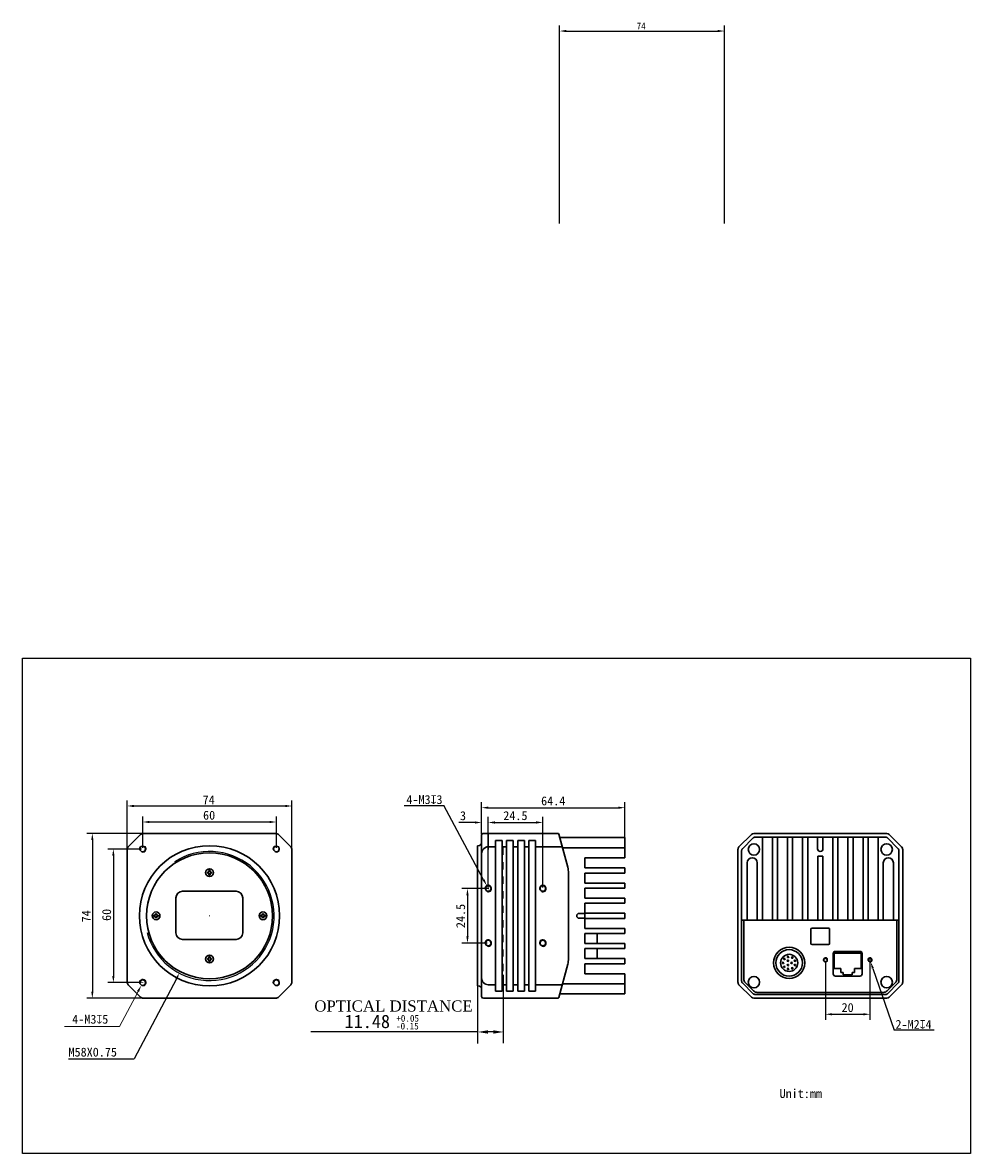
# Model space of a CAD drawing. Header units: millimetres. Extents: x 68 to 493, y -249 to 259.
import ezdxf

# ---------------------------------------------------------------- set-up
doc = ezdxf.new("R2010")
doc.units = ezdxf.units.MM
doc.header["$LTSCALE"] = 32.67
doc.header["$PDMODE"] = 3
doc.header["$PDSIZE"] = 8
doc.linetypes.add('DASHED', pattern=[0.2, 0.1, -0.1])
doc.layers.get('0').update_dxf_attribs({"linetype": 'CONTINUOUS'})
doc.layers.get('Defpoints').update_dxf_attribs({"linetype": 'CONTINUOUS'})
for name, color, linetype in [('00_COMPONENTS', 7, 'CONTINUOUS'), ('20_ALL_FEATURES', 7, 'CONTINUOUS'), ('51__DRAFT_DIMS', 7, 'CONTINUOUS'), ('D-01-34-26-0484CONTINUOUS_LINE', 7, 'CONTINUOUS'), ('D-01-34-26-0485CONTINUOUS_LINE', 7, 'CONTINUOUS'), ('D-01-34-26-0717CONTINUOUS_LINE', 7, 'CONTINUOUS'), ('D-01-34-26-1301CONTINUOUS_LINE', 7, 'CONTINUOUS'), ('DRW0001DIMENSION', 7, 'CONTINUOUS'), ('HR10A-10R-12PBCONTINUOUS_LINE', 7, 'CONTINUOUS'), ('RJ45-B563S-LDXF_CONTINUOUS_LINE', 7, 'CONTINUOUS')]:
    doc.layers.add(name, color=color, linetype=linetype)
doc.styles.get("Standard").update_dxf_attribs({"font": 'simfang.ttf'})
doc.dimstyles.new('DIMSTYLE_1', dxfattribs={"dimtxt": 3, "dimasz": 3, "dimexe": 2.5, "dimexo": 0.5, "dimgap": 0.75, "dimtad": 1, "dimdsep": 46, "dimtxsty": 'STANDARD', "dimblk": '_FILLED', "dimblk1": '_FILLED', "dimblk2": '_FILLED', "dimcen": 0.09, "dimclrt": 3, "dimazin": 2, "dimtp": 0.2, "dimtm": 0.2, "dimtfac": 1, "dimtofl": 0, "dimtmove": 0, "dimatfit": 3, "dimldrblk": '_FILLED', "dimfxl": 1, "dimtolj": 1, "dimarcsym": 0})
doc.dimstyles.new('DIMSTYLE_2', dxfattribs={"dimtxt": 4, "dimasz": 3, "dimexe": 2.5, "dimexo": 0.5, "dimgap": 1, "dimtad": 1, "dimdsep": 46, "dimtxsty": 'STANDARD', "dimblk": '_FILLED', "dimblk1": '_FILLED', "dimblk2": '_FILLED', "dimcen": 0.09, "dimclrt": 3, "dimazin": 2, "dimtp": 0.2, "dimtm": 0.2, "dimtfac": 1, "dimtofl": 0, "dimtmove": 0, "dimatfit": 3, "dimldrblk": '_FILLED', "dimfxl": 1, "dimtolj": 1, "dimarcsym": 0})
doc.dimstyles.new('DIMSTYLE_3', dxfattribs={"dimtxt": 4, "dimasz": 3, "dimexe": 2.5, "dimexo": 0.5, "dimgap": 1, "dimtad": 1, "dimdsep": 46, "dimtxsty": 'STANDARD', "dimblk": '_FILLED', "dimblk1": '_FILLED', "dimblk2": '_FILLED', "dimcen": 0.09, "dimclrt": 3, "dimazin": 2, "dimtp": 0.1, "dimtm": 0.1, "dimtfac": 1, "dimtofl": 0, "dimtmove": 0, "dimatfit": 3, "dimldrblk": '_FILLED', "dimfxl": 1, "dimtolj": 1, "dimarcsym": 0})
doc.dimstyles.new('DIMSTYLE_4', dxfattribs={"dimtxt": 4, "dimasz": 3, "dimexe": 2.5, "dimexo": 0.5, "dimgap": 1, "dimtad": 1, "dimdec": 1, "dimdsep": 46, "dimtxsty": 'STANDARD', "dimblk": '_FILLED', "dimblk1": '_FILLED', "dimblk2": '_FILLED', "dimcen": 0.09, "dimclrt": 3, "dimadec": 1, "dimazin": 2, "dimtp": 0.3, "dimtm": 0.3, "dimtfac": 1, "dimtdec": 1, "dimtofl": 0, "dimtmove": 0, "dimatfit": 3, "dimldrblk": '_FILLED', "dimfxl": 1, "dimtolj": 1, "dimarcsym": 0})

# ---------------------------------------------------------------- blocks, each defined once
blk = doc.blocks.new('_FILLED')
at = {"color": 0, "linetype": 'ByBlock'}
blk.add_solid([(0, 0), (-1, 0.17), (-1, -0.17)], dxfattribs=at)
blk = doc.blocks.new('*D2')
at = {"layer": 'Defpoints', "color": 0}
for p in [(124.19, -105.47), (98.88, -179.47), (124.19, -179.47)]:
    blk.add_point(p, dxfattribs=at)
at = {"layer": 'DRW0001DIMENSION', "color": 0, "linetype": 'Continuous', "lineweight": -2}
for p, q in [((123.69, -105.47), (96.38, -105.47)), ((98.88, -108.47), (98.88, -176.47)), ((123.69, -179.47), (96.38, -179.47))]:
    blk.add_line(p, q, dxfattribs=at)
at = {"layer": 'DRW0001DIMENSION', "color": 0, "linetype": 'ByBlock', "lineweight": -2, "xscale": 3, "yscale": 3, "zscale": 3}
for p, rotation in [((98.88, -105.47), 89.99999999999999), ((98.88, -179.47), 270)]:
    blk.add_blockref('_FILLED', p, dxfattribs=dict(at, rotation=rotation))
at = {"layer": 'DRW0001DIMENSION', "insert": (94.09, -142.66), "char_height": 4, "attachment_point": 2, "rotation": 90}
blk.add_mtext('\\A1;74', dxfattribs=at)
blk = doc.blocks.new('*D3')
at = {"layer": 'Defpoints', "color": 0}
for p in [(181.52, -100.34), (121.52, -112.47), (181.52, -112.47)]:
    blk.add_point(p, dxfattribs=at)
at = {"layer": 'DRW0001DIMENSION', "color": 0, "linetype": 'Continuous', "lineweight": -2}
for p, q in [((121.52, -111.97), (121.52, -97.84)), ((124.52, -100.34), (178.52, -100.34)), ((181.52, -111.97), (181.52, -97.84))]:
    blk.add_line(p, q, dxfattribs=at)
at = {"layer": 'DRW0001DIMENSION', "color": 0, "linetype": 'ByBlock', "lineweight": -2, "xscale": 3, "yscale": 3, "zscale": 3, "rotation": 180}
blk.add_blockref('_FILLED', (121.52, -100.34), dxfattribs=at)
at = {"layer": 'DRW0001DIMENSION', "color": 0, "linetype": 'ByBlock', "lineweight": -2, "xscale": 3, "yscale": 3, "zscale": 3}
blk.add_blockref('_FILLED', (181.52, -100.34), dxfattribs=at)
at = {"layer": 'DRW0001DIMENSION', "lineweight": 15, "insert": (151.33, -95.29), "char_height": 4, "attachment_point": 2}
blk.add_mtext('\\A1;60', dxfattribs=at)
blk = doc.blocks.new('*D4')
at = {"layer": 'Defpoints', "color": 0}
for p in [(121.52, -112.47), (108.32, -172.47), (121.52, -172.47)]:
    blk.add_point(p, dxfattribs=at)
at = {"layer": 'DRW0001DIMENSION', "color": 0, "linetype": 'Continuous', "lineweight": -2}
for p, q in [((121.02, -112.47), (105.82, -112.47)), ((108.32, -115.47), (108.32, -169.47)), ((121.02, -172.47), (105.82, -172.47))]:
    blk.add_line(p, q, dxfattribs=at)
at = {"layer": 'DRW0001DIMENSION', "color": 0, "linetype": 'ByBlock', "lineweight": -2, "xscale": 3, "yscale": 3, "zscale": 3}
for p, rotation in [((108.32, -112.47), 89.99999999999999), ((108.32, -172.47), 270)]:
    blk.add_blockref('_FILLED', p, dxfattribs=dict(at, rotation=rotation))
at = {"layer": 'DRW0001DIMENSION', "insert": (103.28, -142.06), "char_height": 4, "attachment_point": 2, "rotation": 90}
blk.add_mtext('\\A1;60', dxfattribs=at)
blk = doc.blocks.new('*D5')
at = {"layer": 'Defpoints', "color": 0}
for p in [(165.03, -116.81), (138, -168.13)]:
    blk.add_point(p, dxfattribs=at)
at = {"layer": 'DRW0001DIMENSION', "color": 0, "linetype": 'Continuous', "lineweight": 15}
for p, q in [((151.43, -142.47), (151.61, -142.47)), ((151.52, -142.56), (151.52, -142.38))]:
    blk.add_line(p, q, dxfattribs=at)
at = {"layer": 'DRW0001DIMENSION', "color": 0, "linetype": 'Continuous', "lineweight": -2}
for p in [(136.61, -170.78), (88.17, -206.75)]:
    blk.add_line(p, (117.66, -206.75), dxfattribs=at)
at = {"layer": 'DRW0001DIMENSION', "color": 0, "linetype": 'ByBlock', "lineweight": -2, "xscale": 3, "yscale": 3, "zscale": 3, "rotation": 62.22880692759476}
blk.add_blockref('_FILLED', (138, -168.13), dxfattribs=at)
at = {"layer": 'DRW0001DIMENSION', "lineweight": 15, "insert": (88.17, -201.68), "char_height": 4, "attachment_point": 1}
blk.add_mtext('\\A1;M58X0.75', dxfattribs=at)
blk = doc.blocks.new('*D8')
at = {"layer": '51__DRAFT_DIMS', "color": 0, "lineweight": -2}
for p, q in [((276.22, -130.22), (264.87, -130.22)), ((267.37, -133.22), (267.37, -151.72)), ((276.22, -154.72), (264.87, -154.72))]:
    blk.add_line(p, q, dxfattribs=at)
at = {"layer": 'Defpoints', "color": 0}
for p in [(276.72, -130.22), (267.37, -154.72), (276.72, -154.72)]:
    blk.add_point(p, dxfattribs=at)
at = {"layer": '51__DRAFT_DIMS', "color": 0, "linetype": 'ByBlock', "lineweight": -2, "xscale": 3, "yscale": 3, "zscale": 3}
for p, rotation in [((267.37, -130.22), 90), ((267.37, -154.72), 270)]:
    blk.add_blockref('_FILLED', p, dxfattribs=dict(at, rotation=rotation))
at = {"layer": '51__DRAFT_DIMS', "insert": (262.3, -142.55), "char_height": 4, "attachment_point": 2, "rotation": 90}
blk.add_mtext('\\A1;24.5', dxfattribs=at)
blk = doc.blocks.new('*D9')
at = {"layer": '51__DRAFT_DIMS', "color": 0, "lineweight": -2}
for p, q in [((276.72, -129.72), (276.72, -98.04)), ((279.72, -100.54), (298.22, -100.54)), ((301.22, -129.72), (301.22, -98.04))]:
    blk.add_line(p, q, dxfattribs=at)
at = {"layer": 'Defpoints', "color": 0}
for p in [(301.22, -100.54), (276.72, -130.22), (301.22, -130.22)]:
    blk.add_point(p, dxfattribs=at)
at = {"layer": '51__DRAFT_DIMS', "color": 0, "linetype": 'ByBlock', "lineweight": -2, "xscale": 3, "yscale": 3, "zscale": 3, "rotation": 180}
blk.add_blockref('_FILLED', (276.72, -100.54), dxfattribs=at)
at = {"layer": '51__DRAFT_DIMS', "color": 0, "linetype": 'ByBlock', "lineweight": -2, "xscale": 3, "yscale": 3, "zscale": 3}
blk.add_blockref('_FILLED', (301.22, -100.54), dxfattribs=at)
at = {"layer": '51__DRAFT_DIMS', "insert": (288.89, -95.47), "char_height": 4, "attachment_point": 2}
blk.add_mtext('\\A1;24.5', dxfattribs=at)
blk = doc.blocks.new('*D10')
at = {"layer": '51__DRAFT_DIMS', "color": 0, "lineweight": -2}
for p, q in [((270.72, -100.57), (263.5, -100.57)), ((273.72, -105.77), (273.72, -98.07)), ((276.72, -129.72), (276.72, -98.07)), ((279.72, -100.57), (282.72, -100.57))]:
    blk.add_line(p, q, dxfattribs=at)
at = {"layer": 'Defpoints', "color": 0}
for p in [(276.72, -100.57), (273.72, -106.27), (276.72, -130.22)]:
    blk.add_point(p, dxfattribs=at)
at = {"layer": '51__DRAFT_DIMS', "color": 0, "linetype": 'ByBlock', "lineweight": -2, "xscale": 3, "yscale": 3, "zscale": 3}
blk.add_blockref('_FILLED', (273.72, -100.57), dxfattribs=at)
at = {"layer": '51__DRAFT_DIMS', "color": 0, "linetype": 'ByBlock', "lineweight": -2, "xscale": 3, "yscale": 3, "zscale": 3, "rotation": 180}
blk.add_blockref('_FILLED', (276.72, -100.57), dxfattribs=at)
at = {"layer": '51__DRAFT_DIMS', "insert": (266.72, -95.52), "char_height": 4, "attachment_point": 3}
blk.add_mtext('\\A1;3', dxfattribs=at)
blk = doc.blocks.new('*D11')
at = {"layer": '51__DRAFT_DIMS', "color": 0, "lineweight": -2}
for p, q in [((273.72, -105.77), (273.72, -91.42)), ((276.72, -93.92), (335.07, -93.92)), ((338.07, -111.49), (338.07, -91.42))]:
    blk.add_line(p, q, dxfattribs=at)
at = {"layer": 'Defpoints', "color": 0}
for p in [(338.07, -93.92), (273.72, -106.27), (338.07, -111.99)]:
    blk.add_point(p, dxfattribs=at)
at = {"layer": '51__DRAFT_DIMS', "color": 0, "linetype": 'ByBlock', "lineweight": -2, "xscale": 3, "yscale": 3, "zscale": 3, "rotation": 180}
blk.add_blockref('_FILLED', (273.72, -93.92), dxfattribs=at)
at = {"layer": '51__DRAFT_DIMS', "color": 0, "linetype": 'ByBlock', "lineweight": -2, "xscale": 3, "yscale": 3, "zscale": 3}
blk.add_blockref('_FILLED', (338.07, -93.92), dxfattribs=at)
at = {"layer": '51__DRAFT_DIMS', "insert": (305.88, -88.85), "char_height": 4, "attachment_point": 2}
blk.add_mtext('\\A1;64.4', dxfattribs=at)
blk = doc.blocks.new('*D13')
at = {"layer": '51__DRAFT_DIMS', "color": 0, "lineweight": -2}
for p, q in [((428.15, -162.79), (428.15, -189.19)), ((448.15, -162.79), (448.15, -189.19)), ((431.15, -186.69), (445.15, -186.69))]:
    blk.add_line(p, q, dxfattribs=at)
at = {"layer": 'Defpoints', "color": 0}
for p in [(428.15, -162.29), (448.15, -162.29), (448.15, -186.69)]:
    blk.add_point(p, dxfattribs=at)
at = {"layer": '51__DRAFT_DIMS', "color": 0, "linetype": 'ByBlock', "lineweight": -2, "xscale": 3, "yscale": 3, "zscale": 3, "rotation": 180}
blk.add_blockref('_FILLED', (428.15, -186.69), dxfattribs=at)
at = {"layer": '51__DRAFT_DIMS', "color": 0, "linetype": 'ByBlock', "lineweight": -2, "xscale": 3, "yscale": 3, "zscale": 3}
blk.add_blockref('_FILLED', (448.15, -186.69), dxfattribs=at)
at = {"layer": '51__DRAFT_DIMS', "insert": (438.12, -181.65), "char_height": 4, "attachment_point": 2}
blk.add_mtext('\\A1;20', dxfattribs=at)
blk = doc.blocks.new('*D14')
at = {"layer": 'Defpoints', "color": 0}
for p in [(382.78, 254.88), (308.78, 167.91), (382.78, 167.91)]:
    blk.add_point(p, dxfattribs=at)
at = {"layer": 'DRW0001DIMENSION', "color": 0, "linetype": 'Continuous', "lineweight": -2}
for p, q in [((308.78, 168.41), (308.78, 257.38)), ((311.78, 254.88), (379.78, 254.88)), ((382.78, 168.41), (382.78, 257.38))]:
    blk.add_line(p, q, dxfattribs=at)
at = {"layer": 'DRW0001DIMENSION', "color": 0, "linetype": 'ByBlock', "lineweight": -2, "xscale": 3, "yscale": 3, "zscale": 3, "rotation": 180}
blk.add_blockref('_FILLED', (308.78, 254.88), dxfattribs=at)
at = {"layer": 'DRW0001DIMENSION', "color": 0, "linetype": 'ByBlock', "lineweight": -2, "xscale": 3, "yscale": 3, "zscale": 3}
blk.add_blockref('_FILLED', (382.78, 254.88), dxfattribs=at)
at = {"layer": 'DRW0001DIMENSION', "color": 3, "lineweight": 15, "insert": (345.41, 258.66), "char_height": 3, "attachment_point": 2}
blk.add_mtext('\\A1;74', dxfattribs=at)
blk = doc.blocks.new('*D15')
at = {"layer": 'Defpoints', "color": 0}
for p in [(188.52, -93.15), (114.52, -113.76), (188.52, -113.81)]:
    blk.add_point(p, dxfattribs=at)
at = {"layer": 'DRW0001DIMENSION', "color": 0, "linetype": 'Continuous', "lineweight": -2}
for p, q in [((114.52, -113.26), (114.52, -90.65)), ((188.52, -113.31), (188.52, -90.65)), ((117.52, -93.15), (185.52, -93.15))]:
    blk.add_line(p, q, dxfattribs=at)
at = {"layer": 'DRW0001DIMENSION', "color": 0, "linetype": 'ByBlock', "lineweight": -2, "xscale": 3, "yscale": 3, "zscale": 3, "rotation": 180}
blk.add_blockref('_FILLED', (114.52, -93.15), dxfattribs=at)
at = {"layer": 'DRW0001DIMENSION', "color": 0, "linetype": 'ByBlock', "lineweight": -2, "xscale": 3, "yscale": 3, "zscale": 3}
blk.add_blockref('_FILLED', (188.52, -93.15), dxfattribs=at)
at = {"layer": 'DRW0001DIMENSION', "lineweight": 15, "insert": (151.15, -88.36), "char_height": 4, "attachment_point": 2}
blk.add_mtext('\\A1;74', dxfattribs=at)

msp = doc.modelspace()

# ---------------------------------------------------------------- linework, layer by layer
at = {"lineweight": 30}
msp.add_line((297.969, -176.27), (297.969, -108.67), dxfattribs=at)
at = {"color": 8}
for p, q in [((283.519, -199.69), (283.519, -169.016)), ((272.039, -199.843), (272.039, -173.97)), ((272.039, -194.634), (196.947, -194.634)), ((280.529, -194.634), (275.459, -194.634))]:
    msp.add_line(p, q, dxfattribs=at)
msp.add_lwpolyline([(67.558, -26.812), (493.259, -26.812), (493.259, -249.165), (67.558, -249.165)], close=True)
msp.add_arc((151.516, -142.56), 29, 194.75556, 122.80118, dxfattribs=at)
for points in [[(276.539, -195.384), (276.539, -193.884), (272.039, -194.634)], [(279.019, -195.384), (279.019, -193.884), (283.519, -194.634)]]:
    msp.add_solid(points, dxfattribs=at)
at = {"layer": '00_COMPONENTS', "lineweight": 30}
for p, q in [((273.719, -178.67), (273.719, -106.27)), ((307.914, -105.47), (274.515, -105.47)), ((276.719, -112.632), (276.719, -105.47)), ((308.397, -105.84), (312.378, -120.698)), ((394.882, -105.938), (389.32, -111.501)), ((455.688, -105.47), (396.014, -105.47)), ((462.382, -111.501), (456.82, -105.938)), ((271.939, -111.07), (272.039, -110.97)), ((271.939, -173.87), (271.939, -111.07)), ((272.219, -110.97), (272.039, -110.97)), ((279.969, -111.501), (276.719, -111.501)), ((279.969, -176.27), (279.969, -108.67)), ((279.969, -108.67), (282.969, -108.67)), ((282.969, -176.27), (282.969, -108.67)), ((282.969, -111.501), (284.969, -111.501)), ((284.969, -176.27), (284.969, -108.67)), ((284.969, -108.67), (287.969, -108.67)), ((287.969, -176.27), (287.969, -108.67)), ((287.969, -111.501), (289.969, -111.501)), ((289.969, -176.27), (289.969, -108.67)), ((289.969, -108.67), (292.969, -108.67)), ((292.969, -176.27), (292.969, -108.67)), ((292.969, -111.501), (294.969, -111.501)), ((294.969, -176.27), (294.969, -108.67)), ((294.969, -108.67), (297.969, -108.67)), ((297.969, -111.501), (309.914, -111.501)), ((338.069, -107.37), (308.807, -107.37)), ((338.069, -116.46), (338.069, -107.37)), ((395.707, -107.492), (390.847, -112.351)), ((455.217, -107.17), (396.485, -107.17)), ((399.832, -144.37), (399.832, -107.17)), ((404.331, -144.37), (404.331, -107.17)), ((406.622, -144.37), (406.622, -107.17)), ((411.121, -144.37), (411.121, -107.17)), ((413.412, -144.37), (413.412, -107.17)), ((417.911, -144.37), (417.911, -107.17)), ((420.202, -144.37), (420.202, -107.17)), ((424.651, -107.37), (424.651, -112.37)), ((427.051, -112.37), (427.051, -107.37)), ((431.491, -144.37), (431.491, -107.17)), ((433.782, -144.37), (433.782, -107.17)), ((438.281, -144.37), (438.281, -107.17)), ((440.572, -107.17), (440.572, -144.37)), ((445.071, -144.37), (445.071, -107.17)), ((447.362, -107.17), (447.362, -144.37)), ((451.861, -107.17), (451.861, -144.37)), ((460.855, -112.351), (455.995, -107.492)), ((310.045, -111.99), (338.069, -111.99)), ((320.069, -120.959), (320.069, -116.46)), ((320.069, -116.46), (338.069, -116.46)), ((388.851, -112.632), (388.851, -172.307)), ((390.525, -113.129), (390.525, -171.81)), ((424.701, -144.37), (424.701, -115.67)), ((426.992, -115.67), (424.701, -115.67)), ((426.992, -144.37), (426.992, -115.67)), ((461.177, -171.81), (461.177, -113.129)), ((462.851, -172.307), (462.851, -112.632)), ((320.069, -120.959), (338.069, -120.959)), ((338.069, -120.959), (338.069, -123.25)), ((393.042, -144.37), (393.042, -118.62)), ((397.541, -118.62), (397.541, -144.37)), ((454.152, -144.37), (454.152, -118.62)), ((458.651, -118.62), (458.651, -144.37)), ((312.719, -123.286), (312.719, -161.653)), ((320.069, -127.749), (320.069, -123.25)), ((338.069, -123.25), (320.069, -123.25)), ((320.069, -127.749), (338.069, -127.749)), ((320.069, -134.539), (320.069, -130.04)), ((338.069, -130.04), (320.069, -130.04)), ((338.069, -127.749), (338.069, -130.04)), ((320.069, -134.539), (338.069, -134.539)), ((320.069, -141.27), (320.069, -136.83)), ((338.069, -136.83), (320.069, -136.83)), ((338.069, -134.539), (338.069, -136.83)), ((320.069, -141.37), (317.569, -141.37)), ((320.069, -148.119), (320.069, -141.27)), ((320.069, -141.329), (338.069, -141.329)), ((338.069, -141.329), (338.069, -143.62)), ((320.069, -143.57), (317.569, -143.57)), ((338.069, -143.62), (320.069, -143.62)), ((390.525, -144.37), (461.177, -144.37)), ((391.451, -170.828), (391.451, -144.37)), ((460.251, -144.37), (460.251, -170.828)), ((320.069, -148.119), (338.069, -148.119)), ((338.069, -150.41), (320.069, -150.41)), ((320.069, -154.909), (320.069, -150.41)), ((325.669, -150.41), (325.669, -154.909)), ((338.069, -148.119), (338.069, -150.41)), ((421.651, -148.47), (421.651, -154.87)), ((429.551, -147.97), (422.151, -147.97)), ((430.051, -154.87), (430.051, -148.47)), ((320.069, -154.909), (338.069, -154.909)), ((338.069, -157.2), (320.069, -157.2)), ((320.069, -161.699), (320.069, -157.2)), ((325.669, -157.2), (325.669, -161.699)), ((338.069, -154.909), (338.069, -157.2)), ((422.151, -155.37), (429.551, -155.37)), ((320.069, -161.699), (338.069, -161.699)), ((338.069, -161.699), (338.069, -163.99)), ((312.378, -164.241), (308.397, -179.099)), ((338.069, -163.99), (320.069, -163.99)), ((320.069, -168.489), (320.069, -163.99)), ((320.069, -168.489), (338.069, -168.489)), ((338.069, -177.57), (338.069, -168.489)), ((390.847, -172.588), (395.707, -177.447)), ((395.866, -176.196), (392.125, -172.454)), ((459.577, -172.454), (455.836, -176.196)), ((455.995, -177.447), (460.855, -172.588)), ((271.939, -173.87), (272.039, -173.97)), ((272.219, -173.97), (272.039, -173.97)), ((276.719, -173.438), (279.969, -173.438)), ((279.969, -176.27), (282.969, -176.27)), ((282.969, -173.438), (284.969, -173.438)), ((284.969, -176.27), (287.969, -176.27)), ((287.969, -173.438), (289.969, -173.438)), ((289.969, -176.27), (292.969, -176.27)), ((292.969, -173.438), (294.969, -173.438)), ((294.969, -176.27), (297.969, -176.27)), ((297.969, -173.438), (309.914, -173.438)), ((308.807, -177.57), (338.069, -177.57)), ((338.069, -172.949), (310.045, -172.949)), ((389.32, -173.438), (394.882, -179.001)), ((454.209, -176.87), (397.493, -176.87)), ((456.82, -179.001), (462.382, -173.438)), ((307.914, -179.47), (274.515, -179.47)), ((396.014, -179.47), (455.688, -179.47)), ((396.485, -177.77), (455.217, -177.77))]:
    msp.add_line(p, q, dxfattribs=at)
at = {"layer": '00_COMPONENTS', "color": 8, "linetype": 'DASHED'}
msp.add_line((283.419, -173.87), (283.419, -111.07), dxfattribs=at)
at = {"layer": '00_COMPONENTS', "lineweight": 30}
for centre, radius in [((396.051, -112.67), 2.55), ((455.651, -112.67), 2.55), ((276.719, -130.22), 1.25), ((301.219, -130.22), 1.25), ((276.719, -154.72), 1.25), ((301.219, -154.72), 1.25), ((428.151, -162.29), 0.8), ((448.151, -162.29), 0.8), ((396.051, -172.27), 2.55), ((455.651, -172.27), 2.55)]:
    msp.add_circle(centre, radius, dxfattribs=at)
for centre, radius, start, end in [((274.518, -106.269), 0.799, 90, 180), ((274.518, -106.269), 0.8, 137.71549, 154.16626), ((274.519, -106.27), 0.8, 126.45142, 137.99607), ((274.518, -106.269), 0.8, 130.95748, 132.65767), ((274.518, -106.269), 0.8, 120.46844, 125.53092), ((274.519, -106.27), 0.8, 90, 120.23122), ((274.518, -106.269), 0.8, 116.78857, 118.95113), ((307.914, -105.97), 0.5, 15, 90), ((396.014, -107.07), 1.6, 90, 135.00044), ((455.688, -107.07), 1.6, 45.00061, 90), ((272.219, -109.47), 1.5, 270, 0), ((396.521, -108.306), 1.151, 133.86251, 135.0019), ((396.48, -108.261), 1.09, 125.27491, 133.90344), ((396.485, -108.278), 1.109, 89.995, 95.07142), ((455.217, -108.287), 1.118, 85.15562, 90.01912), ((455.22, -108.265), 1.095, 46.15412, 55.00284), ((455.193, -108.294), 1.134, 44.9988, 46.18336), ((461.251, -112.632), 1.6, 0, 45), ((390.451, -112.632), 1.6, 174.87441, 180), ((391.631, -113.135), 1.109, 134.99611, 140.08633), ((395.291, -118.62), 2.25, 0, 180), ((425.851, -112.37), 1.2, 180, 0), ((456.401, -118.62), 2.25, 0, 180), ((460.062, -113.145), 1.122, 40.22954, 45.02367), ((460.077, -113.128), 1.1, 359.95606, 10.00898), ((302.719, -123.286), 10, 0, 15), ((317.569, -142.47), 1.1, 90, 270), ((422.151, -148.47), 0.5, 90, 180), ((429.551, -148.47), 0.5, 0, 90), ((422.151, -154.87), 0.5, 180, 270), ((429.551, -154.87), 0.5, 270, 0), ((302.719, -161.653), 10, 345, 0), ((390.451, -172.307), 1.6, 180, 225), ((391.625, -171.811), 1.1, 179.95606, 190.00898), ((391.64, -171.794), 1.122, 220.22954, 225.02367), ((393.751, -170.828), 2.3, 180, 225), ((457.951, -170.828), 2.3, 315, 0), ((460.071, -171.804), 1.109, 314.99611, 320.08633), ((461.251, -172.307), 1.6, 354.87441, 0), ((272.219, -175.47), 1.5, 0, 90), ((396.509, -176.645), 1.134, 224.9988, 226.18336), ((396.482, -176.674), 1.095, 226.15412, 235.00284), ((397.493, -174.57), 2.3, 225, 270), ((454.209, -174.57), 2.3, 270, 315), ((455.222, -176.678), 1.09, 305.27491, 313.90344), ((455.181, -176.633), 1.151, 313.86251, 315.0019), ((274.519, -178.67), 0.8, 180, 270), ((274.518, -178.67), 0.799, 180, 270), ((274.518, -178.67), 0.8, 205.83374, 243.21143), ((307.914, -178.97), 0.5, 270, 345), ((396.014, -177.87), 1.6, 225.00061, 270), ((396.485, -176.652), 1.118, 265.15562, 270.01912), ((455.217, -176.661), 1.109, 269.995, 275.07142), ((455.688, -177.87), 1.6, 270, 315.00044)]:
    msp.add_arc(centre, radius, start, end, dxfattribs=at)
at = {"layer": '00_COMPONENTS', "color": 8}
for centre, radius in [((276.719, -130.22), 1.5), ((301.219, -130.22), 1.5), ((276.719, -154.72), 1.5), ((301.219, -154.72), 1.5), ((428.151, -162.29), 1), ((448.151, -162.29), 1)]:
    msp.add_arc(centre, radius, 255, 195, dxfattribs=at)
at = {"layer": '00_COMPONENTS', "lineweight": 30}
for points, knots in [([(276.719, -111.501), (276.31, -111.501), (275.49, -111.679), (274.494, -112.408), (273.862, -113.438), (273.719, -114.225), (273.719, -114.612)], [0, 0, 0, 0, 0.2570536, 0.5094876, 0.7563836, 1, 1, 1, 1]), ([(389.32, -111.501), (389.173, -111.648), (388.934, -112.003), (388.851, -112.424), (388.851, -112.632)], [0, 0, 0, 0, 0.4988193, 1, 1, 1, 1]), ([(396.387, -107.174), (396.339, -107.178), (396.149, -107.208), (395.967, -107.288), (395.85, -107.371)], [0, 0, 0, 0, 0.2518925, 1, 1, 1, 1]), ([(455.848, -107.368), (455.808, -107.34), (455.644, -107.242), (455.454, -107.186), (455.312, -107.173)], [0, 0, 0, 0, 0.2518394, 1, 1, 1, 1]), ([(462.851, -112.632), (462.851, -112.424), (462.768, -112.003), (462.529, -111.648), (462.382, -111.501)], [0, 0, 0, 0, 0.5010861, 1, 1, 1, 1]), ([(390.781, -112.424), (390.75, -112.461), (390.636, -112.617), (390.565, -112.803), (390.54, -112.945)], [0, 0, 0, 0, 0.2521739, 1, 1, 1, 1]), ([(461.16, -112.937), (461.152, -112.89), (461.105, -112.704), (461.011, -112.53), (460.918, -112.421)], [0, 0, 0, 0, 0.2529085, 1, 1, 1, 1]), ([(273.719, -170.327), (273.719, -170.714), (273.862, -171.501), (274.494, -172.531), (275.49, -173.261), (276.31, -173.438), (276.719, -173.438)], [0, 0, 0, 0, 0.2435874, 0.4905162, 0.7429425, 1, 1, 1, 1]), ([(388.851, -172.307), (388.851, -172.515), (388.934, -172.936), (389.173, -173.291), (389.32, -173.438)], [0, 0, 0, 0, 0.5010862, 1, 1, 1, 1]), ([(390.542, -172.002), (390.55, -172.049), (390.597, -172.235), (390.691, -172.409), (390.784, -172.518)], [0, 0, 0, 0, 0.2529085, 1, 1, 1, 1]), ([(460.921, -172.515), (460.952, -172.478), (461.066, -172.322), (461.137, -172.136), (461.161, -171.994)], [0, 0, 0, 0, 0.2521739, 1, 1, 1, 1]), ([(462.382, -173.438), (462.529, -173.291), (462.768, -172.936), (462.851, -172.515), (462.851, -172.307)], [0, 0, 0, 0, 0.4988193, 1, 1, 1, 1]), ([(395.854, -177.571), (395.894, -177.599), (396.058, -177.697), (396.248, -177.753), (396.39, -177.766)], [0, 0, 0, 0, 0.2518394, 1, 1, 1, 1]), ([(455.315, -177.765), (455.363, -177.761), (455.553, -177.731), (455.735, -177.651), (455.852, -177.568)], [0, 0, 0, 0, 0.2518925, 1, 1, 1, 1])]:
    msp.add_open_spline(points, degree=3, knots=knots, dxfattribs=at)
for points in [[(390.54, -112.945), (390.53, -113.006), (390.525, -113.068), (390.525, -113.129)], [(461.161, -171.994), (461.172, -171.933), (461.177, -171.871), (461.177, -171.81)]]:
    msp.add_open_spline(points, degree=3, dxfattribs=at)
at = {"layer": '20_ALL_FEATURES', "lineweight": 30}
for p, q in [((150.566, -122.82), (150.566, -123.32)), ((151.066, -122.82), (150.566, -122.82)), ((150.566, -123.32), (151.066, -123.32)), ((151.266, -122.12), (151.266, -122.62)), ((151.766, -122.12), (151.266, -122.12)), ((151.266, -123.52), (151.266, -124.02)), ((151.266, -124.02), (151.766, -124.02)), ((151.766, -122.62), (151.766, -122.12)), ((151.766, -124.02), (151.766, -123.52)), ((152.466, -122.82), (151.966, -122.82)), ((151.966, -123.32), (152.466, -123.32)), ((152.466, -123.32), (152.466, -122.82)), ((127.266, -141.52), (127.266, -142.02)), ((127.766, -141.52), (127.266, -141.52)), ((127.766, -142.02), (127.766, -141.52)), ((175.266, -141.52), (175.266, -142.02)), ((175.766, -141.52), (175.266, -141.52)), ((175.766, -142.02), (175.766, -141.52)), ((126.566, -142.22), (126.566, -142.72)), ((127.066, -142.22), (126.566, -142.22)), ((126.566, -142.72), (127.066, -142.72)), ((127.266, -142.92), (127.266, -143.42)), ((127.266, -143.42), (127.766, -143.42)), ((127.766, -143.42), (127.766, -142.92)), ((128.466, -142.22), (127.966, -142.22)), ((127.966, -142.72), (128.466, -142.72)), ((128.466, -142.72), (128.466, -142.22)), ((174.566, -142.22), (174.566, -142.72)), ((175.066, -142.22), (174.566, -142.22)), ((174.566, -142.72), (175.066, -142.72)), ((175.266, -142.92), (175.266, -143.42)), ((175.266, -143.42), (175.766, -143.42)), ((175.766, -143.42), (175.766, -142.92)), ((176.466, -142.22), (175.966, -142.22)), ((175.966, -142.72), (176.466, -142.72)), ((176.466, -142.72), (176.466, -142.22)), ((415.851, -144.369), (415.841, -144.369)), ((415.851, -144.369), (416.041, -144.369)), ((150.566, -161.62), (150.566, -162.12)), ((151.066, -161.62), (150.566, -161.62)), ((150.566, -162.12), (151.066, -162.12)), ((151.266, -160.92), (151.266, -161.42)), ((151.766, -160.92), (151.266, -160.92)), ((151.266, -162.32), (151.266, -162.82)), ((151.766, -161.42), (151.766, -160.92)), ((151.766, -162.82), (151.766, -162.32)), ((152.466, -161.62), (151.966, -161.62)), ((151.966, -162.12), (152.466, -162.12)), ((152.466, -162.12), (152.466, -161.62)), ((151.266, -162.82), (151.766, -162.82))]:
    msp.add_line(p, q, dxfattribs=at)
for centre in [(151.516, -123.07), (127.516, -142.47), (175.516, -142.47), (151.516, -161.87)]:
    msp.add_circle(centre, 1.75, dxfattribs=at)
for centre, start, end in [((151.066, -122.62), 270, 0), ((151.066, -123.52), 0, 90), ((151.966, -122.62), 180, 270), ((151.966, -123.52), 90, 180), ((127.066, -142.02), 270, 0), ((127.966, -142.02), 180, 270), ((175.066, -142.02), 270, 0), ((175.966, -142.02), 180, 270), ((127.066, -142.92), 0, 90), ((127.966, -142.92), 90, 180), ((175.066, -142.92), 0, 90), ((175.966, -142.92), 90, 180), ((151.066, -161.42), 270, 0), ((151.066, -162.32), 0, 90), ((151.966, -161.42), 180, 270), ((151.966, -162.32), 90, 180)]:
    msp.add_arc(centre, 0.2, start, end, dxfattribs=at)
at = {"layer": '51__DRAFT_DIMS', "color": 8}
for p, q in [((238.864, -92.942), (256.784, -92.942)), ((274.597, -126.251), (256.784, -92.942)), ((448.061, -162.29), (448.241, -162.29)), ((448.151, -162.38), (448.151, -162.2)), ((449.45, -166.073), (458.988, -193.852)), ((476.977, -193.852), (458.988, -193.852))]:
    msp.add_line(p, q, dxfattribs=at)
at = {"layer": '51__DRAFT_DIMS', "lineweight": 30}
for p, q in [((276.629, -130.22), (276.809, -130.22)), ((276.719, -130.31), (276.719, -130.13))]:
    msp.add_line(p, q, dxfattribs=at)
at = {"layer": '51__DRAFT_DIMS', "color": 8, "linetype": 'Continuous', "lineweight": 15}
msp.add_arc((181.516, -172.47), 1.5, 321.2765, 0, dxfattribs=at)
at = {"layer": 'D-01-34-26-0484CONTINUOUS_LINE', "color": 7, "linetype": 'Continuous', "lineweight": 30}
msp.add_circle((151.516, -142.47), 28.3, dxfattribs=at)
at = {"layer": 'D-01-34-26-0485CONTINUOUS_LINE', "linetype": 'Continuous', "lineweight": 30}
for p, q in [((431.651, -168.52), (431.651, -159.43)), ((432.651, -158.43), (443.651, -158.43)), ((444.651, -159.43), (444.651, -168.52)), ((443.651, -169.52), (432.651, -169.52))]:
    msp.add_line(p, q, dxfattribs=at)
for centre, start, end in [((432.651, -159.43), 90, 180), ((443.651, -159.43), 0, 90), ((432.651, -168.52), 180, 270), ((443.651, -168.52), 270, 0)]:
    msp.add_arc(centre, 1, start, end, dxfattribs=at)
at = {"layer": 'D-01-34-26-0717CONTINUOUS_LINE', "color": 7, "linetype": 'Continuous', "lineweight": 30}
for p, q in [((115.043, -111.442), (120.489, -105.997)), ((121.762, -105.47), (181.271, -105.47)), ((182.543, -105.997), (187.989, -111.442)), ((114.516, -172.224), (114.516, -112.715)), ((188.516, -112.715), (188.516, -172.224)), ((120.489, -178.942), (115.043, -173.497)), ((187.989, -173.497), (182.543, -178.942)), ((181.271, -179.47), (121.762, -179.47))]:
    msp.add_line(p, q, dxfattribs=at)
for centre, radius in [((151.516, -142.47), 31.5), ((121.516, -112.47), 1.25), ((181.516, -112.47), 1.25), ((121.516, -172.47), 1.25), ((181.516, -172.47), 1.25)]:
    msp.add_circle(centre, radius, dxfattribs=at)
for centre, radius, start, end in [((121.762, -107.27), 1.8, 90, 135), ((181.271, -107.27), 1.8, 45, 90), ((116.316, -112.715), 1.8, 135, 180), ((186.716, -112.715), 1.8, 0, 45), ((116.322, -112.716), 1.806, 166.56441, 179.97819), ((116.318, -112.716), 1.802, 162.50976, 166.53846), ((186.71, -112.716), 1.806, 0.02181, 13.43559), ((116.322, -172.223), 1.806, 180.02181, 193.43559), ((116.316, -172.224), 1.8, 180, 225), ((186.716, -172.224), 1.8, 315, 0), ((186.71, -172.223), 1.806, 346.56441, 359.97819), ((121.762, -177.67), 1.8, 225, 270), ((181.271, -177.67), 1.8, 270, 315)]:
    msp.add_arc(centre, radius, start, end, dxfattribs=at)
at = {"layer": 'D-01-34-26-0717CONTINUOUS_LINE', "color": 8, "linetype": 'Continuous', "lineweight": 15}
for centre in [(121.516, -112.47), (181.516, -112.47), (121.516, -172.47), (181.516, -172.47)]:
    msp.add_arc(centre, 1.5, 255, 195, dxfattribs=at)
at = {"layer": 'D-01-34-26-1301CONTINUOUS_LINE', "color": 7, "linetype": 'Continuous', "lineweight": 30}
for p, q in [((163.426, -131.465), (139.426, -131.465)), ((136.426, -134.465), (136.426, -150.115)), ((166.426, -134.465), (166.426, -150.115)), ((163.426, -153.115), (139.426, -153.115))]:
    msp.add_line(p, q, dxfattribs=at)
for centre, start, end in [((139.426, -134.465), 90, 180), ((163.426, -134.465), 0, 90), ((139.426, -150.115), 180, 270), ((163.426, -150.115), 270, 0)]:
    msp.add_arc(centre, 3, start, end, dxfattribs=at)
at = {"layer": 'DRW0001DIMENSION', "color": 8, "linetype": 'Continuous', "lineweight": 15}
for p, q in [((121.426, -172.47), (121.606, -172.47)), ((121.516, -172.56), (121.516, -172.38)), ((119.408, -176.445), (111.023, -192.253)), ((86.337, -192.253), (111.023, -192.253))]:
    msp.add_line(p, q, dxfattribs=at)
at = {"layer": 'HR10A-10R-12PBCONTINUOUS_LINE', "linetype": 'Continuous', "lineweight": 30}
for centre, radius in [((411.851, -163.62), 7), ((411.851, -163.62), 5.95), ((411.851, -163.62), 3.85), ((409.741, -161.85), 0.3), ((411.301, -162.67), 0.3), ((411.371, -160.91), 0.3), ((413.231, -161.24), 0.3), ((414.431, -162.67), 0.3), ((409.101, -163.62), 0.3), ((409.741, -165.39), 0.3), ((411.301, -164.57), 0.3), ((411.371, -166.33), 0.3), ((412.951, -163.62), 0.3), ((413.231, -166), 0.3), ((414.431, -164.57), 0.3)]:
    msp.add_circle(centre, radius, dxfattribs=at)
at = {"layer": 'RJ45-B563S-LDXF_CONTINUOUS_LINE', "linetype": 'Continuous', "lineweight": 30}
for p, q in [((432.133, -159.311), (432.133, -166.111)), ((444.133, -159.311), (432.133, -159.311)), ((444.133, -166.111), (444.133, -159.311)), ((432.133, -166.111), (435.033, -166.111)), ((435.033, -166.111), (435.033, -167.911)), ((441.233, -166.111), (444.133, -166.111)), ((441.233, -167.911), (441.233, -166.111)), ((435.033, -167.911), (436.133, -167.911)), ((436.133, -167.911), (436.133, -168.911)), ((436.133, -168.911), (440.133, -168.911)), ((440.133, -167.911), (441.233, -167.911)), ((440.133, -168.911), (440.133, -167.911))]:
    msp.add_line(p, q, dxfattribs=at)

# ---------------------------------------------------------------- block references
at = {"layer": '51__DRAFT_DIMS', "lineweight": 30, "xscale": 3, "yscale": 3, "zscale": 3, "rotation": 298.1362673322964}
msp.add_blockref('_FILLED', (276.011, -128.897), dxfattribs=at)
at = {"layer": '51__DRAFT_DIMS', "color": 8, "xscale": 3, "yscale": 3, "zscale": 3, "rotation": 108.9494033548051}
msp.add_blockref('_FILLED', (448.476, -163.235), dxfattribs=at)
at = {"layer": 'DRW0001DIMENSION', "color": 8, "linetype": 'Continuous', "lineweight": 15, "xscale": 3, "yscale": 3, "zscale": 3, "rotation": 62.05911283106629}
msp.add_blockref('_FILLED', (120.813, -173.795), dxfattribs=at)

# ---------------------------------------------------------------- texts
at = {"insert": (234.143, -186.183), "char_height": 6, "attachment_point": 5}
msp.add_mtext('\\A1;{\\fTimes New Roman|b0|i0|c0|p18;\\H0.83333x;OPTICAL DISTANCE}\\P{\\H0.5x;  }', dxfattribs=at)
at = {"attachment_point": 9}
for s, width, insert, char_height in [('11.48', 18.88412, (232.585, -192.997), 6), ('+0.05', 10.77139, (245.604, -190.037), 3), ('-0.15', 13.36067, (245.485, -193.563), 3)]:
    msp.add_mtext_dynamic_manual_height_columns(s, width=width, gutter_width=30, heights=[0], dxfattribs=dict(at, insert=insert, char_height=char_height))
at = {"insert": (407.554, -220.296), "char_height": 4, "width": 51.86028, "attachment_point": 1}
msp.add_mtext('{\\f宋体|b0|i0|c134|p0;Unit:mm  }', dxfattribs=at)
at = {"layer": '51__DRAFT_DIMS', "color": 8, "insert": (256.159, -88.271), "char_height": 4, "attachment_point": 3}
msp.add_mtext('\\A1;{\\C256;4-M3\\Fgdt|c134;x\\fFangSong|b0|i0|c0|p0;3}', dxfattribs=at)
at = {"layer": '51__DRAFT_DIMS', "insert": (459.613, -189.227), "char_height": 4, "attachment_point": 1}
msp.add_mtext('\\A1;2-M2{\\Fgdt|c134;\\C7;x}4', dxfattribs=at)
at = {"layer": 'DRW0001DIMENSION', "lineweight": 15, "insert": (89.817, -186.917), "char_height": 4, "attachment_point": 1}
msp.add_mtext('\\A1;{\\fFangSong|b0|i0|c134|p49;\\C7;4-M3\\Fgdt|c134;x\\fFangSong|b0|i0|c134|p49;5}', dxfattribs=at)

# ---------------------------------------------------------------- dimensions: what is measured, and where the dimension line sits
at = {"layer": '51__DRAFT_DIMS', "color": 8}
for base, p1, p2, dimstyle, picture, middle in [((338.068747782, -93.919485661), (273.718747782, -106.269504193), (338.068747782, -111.989819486), 'DIMSTYLE_4', '*D11', (305.882031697, -93.919485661)), ((276.719, -100.567), (273.719, -106.27), (276.719, -130.22), 'DIMSTYLE_3', '*D10', (265.61, -100.567)), ((301.219, -100.542), (276.719, -130.22), (301.219, -130.22), 'DIMSTYLE_2', '*D9', (288.887, -100.542)), ((448.151, -186.693), (428.151, -162.29), (448.151, -162.29), 'DIMSTYLE_2', '*D13', (438.116, -186.693))]:
    dim = msp.add_linear_dim(base=base, p1=p1, p2=p2, dimstyle=dimstyle, override={"dimclrt": 256}, dxfattribs=at)
    dim.commit()
    dim.dimension.update_dxf_attribs({"geometry": picture, "text_midpoint": middle, "dimtype": 160})
dim = msp.add_linear_dim(base=(267.369, -154.72), p1=(276.719, -130.22), p2=(276.719, -154.72), angle=270, dimstyle='DIMSTYLE_2', override={"dimclrt": 256}, dxfattribs=at)
dim.commit()
dim.dimension.update_dxf_attribs({"geometry": '*D8', "text_midpoint": (267.369, -142.552), "dimtype": 160})
at = {"layer": 'DRW0001DIMENSION', "color": 7, "linetype": 'Continuous', "lineweight": 15}
dim = msp.add_linear_dim(base=(382.776, 254.878), p1=(308.776, 167.912), p2=(382.776, 167.912), text='74', dimstyle='DIMSTYLE_1', dxfattribs=at)
dim.commit()
dim.dimension.update_dxf_attribs({"geometry": '*D14', "text_midpoint": (345.41, 254.878), "dimtype": 160})
at = {"layer": 'DRW0001DIMENSION', "color": 8, "linetype": 'Continuous', "lineweight": 15}
dim = msp.add_linear_dim(base=(188.516, -93.152), p1=(114.516, -113.759), p2=(188.516, -113.808), text='74', dimstyle='DIMSTYLE_1', override={"dimtxt": 4, "dimclrt": 256}, dxfattribs=at)
dim.commit()
dim.dimension.update_dxf_attribs({"geometry": '*D15', "text_midpoint": (151.151, -93.152), "dimtype": 160})
dim = msp.add_linear_dim(base=(181.516, -100.34), p1=(121.516, -112.47), p2=(181.516, -112.47), dimstyle='DIMSTYLE_2', override={"dimclrt": 256}, dxfattribs=at)
dim.commit()
dim.dimension.update_dxf_attribs({"geometry": '*D3', "text_midpoint": (151.333, -100.34), "dimtype": 160})
at = {"layer": 'DRW0001DIMENSION', "color": 8, "linetype": 'Continuous'}
dim = msp.add_linear_dim(base=(98.883, -179.47), p1=(124.186, -105.47), p2=(124.186, -179.47), angle=270, text='74', dimstyle='DIMSTYLE_1', override={"dimtxt": 4, "dimclrt": 256}, dxfattribs=at)
dim.commit()
dim.dimension.update_dxf_attribs({"geometry": '*D2', "text_midpoint": (98.883, -142.663), "dimtype": 160})
dim = msp.add_linear_dim(base=(108.323, -172.47), p1=(121.516, -112.47), p2=(121.516, -172.47), angle=270, dimstyle='DIMSTYLE_2', override={"dimclrt": 256}, dxfattribs=at)
dim.commit()
dim.dimension.update_dxf_attribs({"geometry": '*D4', "text_midpoint": (108.323, -142.057), "dimtype": 160})
at = {"layer": 'DRW0001DIMENSION', "color": 8, "linetype": 'Continuous', "lineweight": 15}
dim = msp.add_diameter_dim_2p(p1=(165.028, -116.81), p2=(138.004, -168.129), text='M58X0.75', dimstyle='DIMSTYLE_2', override={"dimtxt": 4, "dimtih": 1, "dimtoh": 1, "dimclrt": 256}, dxfattribs=at)
dim.commit()
dim.dimension.update_dxf_attribs({"geometry": '*D5', "text_midpoint": (99.669, -206.753), "dimtype": 163})

doc.saveas('drawing.dxf')
